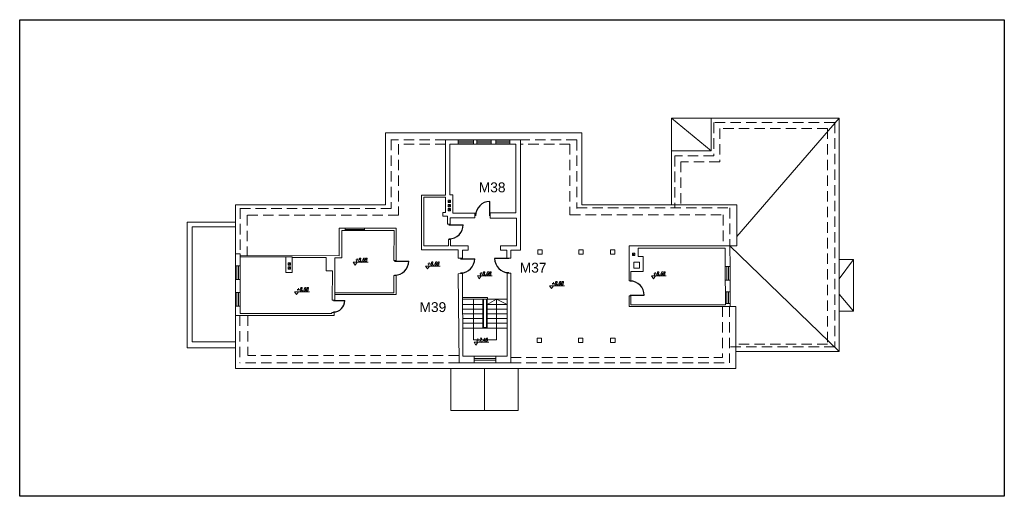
# Model space of a CAD drawing. Extents: x 34439 to 126910, y -74890 to 17912.
# Tile 12 of 256: x 69160 to 75160, y -41252 to -38347. Entities that reach past the tile are written whole.
import ezdxf

# ---------------------------------------------------------------- set-up
doc = ezdxf.new("R2010")
doc.units = 0
doc.header["$MEASUREMENT"] = 0
doc.linetypes.add('DASHED', pattern=[19.05, 12.7, -6.35])
for name, color, linetype, lineweight in [('_konstrukcja', 96, 'Continuous', 20), ('_stolarka', 82, 'Continuous', 30), ('WYMIARKI', 10, 'Continuous', 13)]:
    doc.layers.add(name, color=color, linetype=linetype, lineweight=lineweight)
doc.styles.add('GENERATED_STYLE_1', font='ARIAL.TTF')
doc.styles.add('ROMANS', font='SIMPLEX.SHX', dxfattribs={"width": 0.85, "oblique": 15, "height": 16})
picture_1 = doc.add_image_def('image6.tif', size_in_pixel=(4768, 2309))

msp = doc.modelspace()

# ---------------------------------------------------------------- linework, layer by layer
at = {"layer": '_konstrukcja', "ltscale": 50}
for p, q in [((73131.5, -39475.5), (73131.5, -38946.6)), ((73131.5, -38946.6), (74153.3, -38946.6)), ((73131.5, -38946.6), (73374.9, -39147)), ((73374.9, -39147), (73374.9, -38946.6)), ((73529.8, -39669.3), (74153.3, -38946.6)), ((74153.3, -38946.6), (74153.3, -40369)), ((71390, -39475.9), (71390, -39036.7)), ((71390, -39036.7), (72585.1, -39036.7)), ((72585.1, -39036.7), (72585.1, -39475.5)), ((71755.1, -39416.8), (71755.1, -39079.9)), ((71755.1, -39079.9), (71833, -39079.9)), ((71833, -39105.4), (71781.3, -39105.4)), ((71781.3, -39105.4), (71781.3, -39414.5)), ((71833, -39079.9), (71833, -39105.4)), ((71833, -39079.9), (71925.4, -39079.9)), ((71833, -39087.7), (71925.4, -39087.7)), ((71833, -39097.7), (71925.4, -39097.7)), ((71833, -39105.4), (71925.4, -39105.4)), ((71925.4, -39079.9), (71925.4, -39105.4)), ((71925.4, -39079.9), (71946.6, -39079.9)), ((71925.4, -39105.4), (71946.6, -39105.4)), ((71946.6, -39079.9), (71946.6, -39105.4)), ((71946.6, -39079.9), (72032.9, -39079.9)), ((71946.6, -39087.7), (72032.9, -39087.7)), ((71946.6, -39097.7), (72032.9, -39097.7)), ((71946.6, -39105.4), (72032.9, -39105.4)), ((72032.9, -39079.9), (72032.9, -39105.4)), ((72032.9, -39079.9), (72062.1, -39079.9)), ((72032.9, -39105.4), (72062.1, -39105.4)), ((72062.1, -39079.9), (72062.1, -39105.4)), ((72062.1, -39079.9), (72147.4, -39079.9)), ((72062.1, -39087.7), (72147.4, -39087.7)), ((72062.1, -39097.7), (72147.4, -39097.7)), ((72062.1, -39105.4), (72147.4, -39105.4)), ((72213, -39079.9), (72147.4, -39079.9)), ((72147.4, -39079.9), (72147.4, -39105.4)), ((72147.4, -39105.4), (72184.4, -39105.4)), ((72184.4, -39105.4), (72184.4, -39524.2)), ((72213, -39752.2), (72213, -39079.9)), ((73131.5, -39147), (73374.9, -39147)), ((71608.8, -39750.6), (71608.8, -39416.8)), ((71608.8, -39416.8), (71755.1, -39416.8)), ((71781.3, -39414.5), (71800.1, -39414.5)), ((71800.1, -39414.5), (71800.1, -39525.7)), ((70475.8, -39774.4), (70475.8, -39475.9)), ((70475.8, -39475.9), (71390, -39475.9)), ((71756, -39428.2), (71623.9, -39428.2)), ((71623.9, -39428.2), (71623.9, -39726.1)), ((71756, -39521.5), (71756, -39428.2)), ((71770.9, -39460.7), (71784.9, -39446.7)), ((71770.9, -39486.7), (71784.9, -39472.7)), ((72585.1, -39475.5), (73529.8, -39475.5)), ((73529.8, -39475.5), (73529.8, -39725.6)), ((71738.9, -39543.7), (71738.9, -39521.5)), ((71738.9, -39521.5), (71756, -39521.5)), ((71770.9, -39512.7), (71784.9, -39498.7)), ((71800.1, -39525.7), (71933.8, -39525.7)), ((71933.8, -39525.7), (71933.8, -39554.7)), ((72184.4, -39524.2), (72028.1, -39524.2)), ((72028.1, -39524.2), (72028.1, -39556.5)), ((70475.8, -39581.1), (70181.6, -39581.1)), ((70181.6, -39581.1), (70181.6, -40348)), ((71766.6, -39543.7), (71738.9, -39543.7)), ((71766.6, -39593.1), (71766.6, -39543.7)), ((71783.7, -39593.1), (71766.6, -39593.1)), ((71933.8, -39554.7), (71783.7, -39554.7)), ((71783.7, -39554.7), (71783.7, -39593.1)), ((72028.1, -39556.5), (72187.1, -39556.5)), ((72187.1, -39556.5), (72187.1, -39726.1)), ((70475.8, -39609.3), (70210.7, -39609.3)), ((70210.7, -39609.3), (70210.7, -40309.6)), ((71107.8, -39786.1), (71107.8, -39617.1)), ((71107.8, -39617.1), (71143.3, -39617.1)), ((71143.3, -39632.8), (71123, -39632.8)), ((71123, -39632.8), (71123, -39798.5)), ((71143.3, -39617.1), (71143.3, -39632.8)), ((71143.3, -39617.1), (71261, -39617.1)), ((71143.3, -39625), (71261, -39625)), ((71143.3, -39632.8), (71261, -39632.8)), ((71261, -39617.1), (71261, -39632.8)), ((71261, -39617.1), (71454.2, -39617.1)), ((71261, -39632.8), (71441.5, -39632.8)), ((71439.5, -39814.6), (71441.5, -39632.8)), ((71454.2, -39814.6), (71454.2, -39617.1)), ((71772.6, -39726.1), (71772.6, -39687.3)), ((71772.6, -39687.3), (71786, -39687.3)), ((71786, -39687.3), (71786, -39726.1)), ((70502.9, -39774.4), (70475.8, -39774.4)), ((70475.8, -39774.4), (70475.8, -39847.6)), ((70502.9, -39774.4), (70502.9, -39847.6)), ((71831.7, -39750.6), (71608.8, -39750.6)), ((71623.9, -39726.1), (71772.6, -39726.1)), ((71786, -39726.1), (71892.7, -39726.1)), ((71831.7, -39801.1), (71831.7, -39750.6)), ((71892.7, -39751.5), (71859.2, -39751.5)), ((71859.2, -39800.8), (71859.2, -39751.5)), ((71892.7, -39726.1), (71892.7, -39751.5)), ((72090.4, -39726.1), (72090.4, -39751.5)), ((72090.4, -39726.1), (72187.1, -39726.1)), ((72090.4, -39751.5), (72129.4, -39751.5)), ((72129.4, -39751.5), (72129.4, -39800.7)), ((72153.4, -39800.7), (72153.4, -39752.2)), ((72153.4, -39752.2), (72213, -39752.2)), ((72874.7, -39939.5), (72874.7, -39725.6)), ((72874.7, -39725.6), (73487.9, -39725.6)), ((72893.9, -39783.3), (72907.9, -39769.3)), ((72928.4, -39791.3), (72928.4, -39739.2)), ((72928.4, -39739.2), (73459.4, -39739.2)), ((73459.4, -39739.2), (73459.4, -39851.4)), ((73529.8, -39725.6), (73487.9, -39725.6)), ((73489.5, -39851.4), (73487.9, -39725.6)), ((73487.9, -39725.6), (74153.3, -40369)), ((70502.9, -39783.4), (71107.8, -39786.1)), ((70781.1, -39792.8), (70502.9, -39792.8)), ((70795.6, -39842.4), (70809.6, -39828.4)), ((71028.5, -39795.7), (70820.3, -39795.7)), ((71028.5, -39878), (71028.5, -39795.7)), ((71123, -39798.5), (71080.2, -39798.5)), ((71080.2, -39798.5), (71080.2, -40056.6)), ((71439.5, -39814.6), (71454.2, -39814.6)), ((71831.7, -39801.1), (71859.2, -39800.8)), ((72129.4, -39800.7), (72153.4, -39800.7)), ((72959.8, -39791.3), (72928.4, -39791.3)), ((72959.8, -39882.8), (72959.8, -39791.3)), ((74240.4, -39809.5), (74153.3, -39809.5)), ((74240.4, -39809.5), (74153.3, -39927)), ((74240.4, -40124.3), (74240.4, -39809.5)), ((70475.8, -39847.6), (70502.9, -39847.6)), ((70475.8, -39847.6), (70475.8, -39930.3)), ((70484.3, -39847.6), (70484.3, -39930.3)), ((70494.3, -39847.6), (70494.3, -39930.3)), ((70502.9, -39847.6), (70502.9, -39930.3)), ((70795.6, -39868.4), (70809.6, -39854.4)), ((71067.2, -39878), (71028.5, -39878)), ((71064.2, -40056.6), (71067.2, -39878)), ((71831.7, -39895.3), (71859.2, -39895)), ((71837.6, -40437.9), (71831.7, -39895.3)), ((71859.2, -39895), (71861.6, -40397.7)), ((72131.3, -40397.7), (72131.3, -39891.3)), ((72131.3, -39891.3), (72152.3, -39891.3)), ((72152.3, -39891.3), (72152.3, -40437.9)), ((72884.7, -39939.5), (72884.7, -39882.8)), ((72884.7, -39882.8), (72959.8, -39882.8)), ((73459.4, -39851.4), (73489.5, -39851.4)), ((73459.4, -39851.4), (73459.4, -39934)), ((73469.5, -39851.4), (73469.5, -39934)), ((73479.5, -39851.4), (73479.5, -39934)), ((73489.5, -39851.4), (73489.5, -39934)), ((70475.8, -39930.3), (70502.9, -39930.3)), ((70475.8, -39930.3), (70475.8, -40010.1)), ((70502.9, -39930.3), (70502.9, -40010.1)), ((71439.5, -40011.5), (71439.5, -39906.4)), ((71439.5, -39906.4), (71454.2, -39906.4)), ((71454.2, -39906.4), (71454.2, -40022.2)), ((72874.7, -39939.5), (72884.7, -39939.5)), ((73459.4, -39934), (73489.5, -39934)), ((73459.4, -39934), (73460.4, -40006.4)), ((73489.5, -39934), (73489, -40006.4)), ((70475.8, -40010.1), (70502.9, -40010.1)), ((70475.8, -40010.1), (70502.9, -40010.1)), ((70475.8, -40010.1), (70475.8, -40092.7)), ((70484.3, -40010.1), (70484.3, -40092.7)), ((70494.3, -40010.1), (70494.3, -40092.7)), ((70502.9, -40010.1), (70502.9, -40092.7)), ((71080.2, -40011.5), (71439.5, -40011.5)), ((73460.4, -40006.4), (73489, -40006.4)), ((73460.4, -40006.4), (73460.4, -40076.6)), ((73469.7, -40006.4), (73469.7, -40076.6)), ((73479.7, -40006.4), (73479.7, -40076.6)), ((73489, -40006.4), (73489, -40076.6)), ((74153.3, -40019.4), (74240.4, -40124.3)), ((71080.2, -40056.6), (71064.2, -40056.6)), ((71454.2, -40022.2), (71080.2, -40022.2)), ((71860.8, -40039.8), (72011.2, -40039.8)), ((71860.8, -40050.8), (72131.3, -40050.8)), ((71925.6, -40297.8), (71925.6, -40050.8)), ((71982.1, -40228.2), (71982.1, -40050.8)), ((71987.1, -40223.2), (71987.1, -40050.8)), ((72004.4, -40223.2), (72004.4, -40050.8)), ((72009.4, -40228.2), (72009.4, -40050.8)), ((72009.4, -40082.7), (72066.7, -40050.8)), ((72011.2, -40050.8), (72011.2, -40039.8)), ((72066.7, -40050.8), (72066.7, -40228.2)), ((72066.7, -40050.8), (72131.3, -40082.7)), ((72874.7, -40095.4), (72874.7, -40029.2)), ((72874.7, -40029.2), (72884.7, -40029.2)), ((72884.7, -40029.2), (72884.7, -40084.2)), ((73460.4, -40084.2), (73460.4, -40076.6)), ((73460.4, -40076.6), (73489, -40076.6)), ((73489, -40076.6), (73489, -40095.4)), ((70475.8, -40092.7), (70502.9, -40092.7)), ((70475.8, -40092.7), (70475.8, -40150.1)), ((70502.9, -40092.7), (70502.9, -40138.8)), ((70502.9, -40138.8), (71063.1, -40138.8)), ((71063.1, -40138.8), (71063.1, -40130.8)), ((71063.1, -40130.8), (71077.6, -40130.8)), ((71077.6, -40130.8), (71077.6, -40150.1)), ((71860.8, -40082.7), (71982.1, -40082.7)), ((71860.8, -40110.9), (71982.1, -40110.9)), ((71860.8, -40139), (71982.1, -40139)), ((72009.4, -40082.7), (72131.3, -40082.7)), ((72009.4, -40110.9), (72131.3, -40110.9)), ((72009.4, -40139), (72131.3, -40139)), ((73524, -40095.4), (72874.7, -40095.4)), ((72884.7, -40084.2), (73460.4, -40084.2)), ((73489, -40095.4), (73489, -40095.4)), ((73524, -40473.6), (73524, -40095.4)), ((74153.3, -40124.3), (74240.4, -40124.3)), ((71077.6, -40150.1), (70475.8, -40150.1)), ((70475.8, -40150.1), (70475.8, -40473.6)), ((71860.8, -40167.7), (71982.1, -40167.7)), ((71860.8, -40196.3), (71982.1, -40196.3)), ((72009.4, -40167.7), (72131.3, -40167.7)), ((72009.4, -40196.3), (72131.3, -40196.3)), ((71860.8, -40228.2), (72131.3, -40228.2)), ((71987.1, -40223.2), (72004.4, -40223.2)), ((72066.7, -40228.2), (72066.7, -40297.8)), ((70210.7, -40309.6), (70473.3, -40309.6)), ((72066.7, -40297.8), (71925.6, -40297.8)), ((70181.6, -40348), (70474.1, -40348)), ((74153.3, -40369), (73524, -40369)), ((71929.9, -40437.9), (71837.6, -40437.9)), ((71861.6, -40397.7), (71929.9, -40397.7)), ((71929.9, -40397.7), (71929.9, -40437.9)), ((71929.9, -40397.7), (72062.1, -40397.7)), ((71929.9, -40412.8), (72062.1, -40412.8)), ((71929.9, -40422.8), (72062.1, -40422.8)), ((71929.9, -40437.9), (72062.1, -40437.9)), ((72062.1, -40397.7), (72062.1, -40437.9)), ((72062.1, -40397.7), (72131.3, -40397.7)), ((72062.1, -40437.9), (72152.3, -40437.9)), ((70475.8, -40473.6), (71786.6, -40473.6)), ((71786.6, -40473.6), (72198.7, -40473.6)), ((71786.6, -40473.6), (71786.6, -40730)), ((71992.6, -40473.6), (71992.6, -40730)), ((72198.7, -40473.6), (72198.7, -40730)), ((72198.7, -40473.6), (73524, -40473.6)), ((72198.7, -40730), (71786.6, -40730))]:
    msp.add_line(p, q, dxfattribs=at)
at = {"layer": '_konstrukcja', "linetype": 'DASHED', "ltscale": 5}
for p, q in [((74126.6, -38974.3), (73390.1, -38974.3)), ((73390.1, -38974.3), (73390.1, -39177.5)), ((74126.6, -38974.3), (74126.6, -40340.9)), ((74082.8, -39010.5), (73426.3, -39010.5)), ((73426.3, -39010.5), (73426.3, -39213.7)), ((74082.8, -39010.5), (74082.8, -40324.7)), ((71755.1, -39079.9), (71422.8, -39079.9)), ((71423.6, -39079.1), (71423.6, -39497.4)), ((71755.1, -39105.3), (71468.7, -39105.3)), ((71468.7, -39105.3), (71468.7, -39539)), ((72554.7, -39079.9), (72213, -39079.9)), ((72513.7, -39105.8), (72213, -39105.8)), ((72513.7, -39105.8), (72513.7, -39537.3)), ((72554.7, -39079.9), (72554.7, -39497.9)), ((73390.1, -39177.5), (73153, -39177.5)), ((73153, -39177.5), (73153, -39494.6)), ((73426.3, -39213.7), (73189.9, -39213.7)), ((73189.9, -39213.7), (73189.9, -39494.6)), ((70502.9, -39496.6), (70502.9, -39774.4)), ((71423.6, -39497.4), (70502.9, -39497.4)), ((70545.7, -39538.1), (70545.7, -39786.5)), ((71468.7, -39539), (70545.7, -39539)), ((72513.7, -39537.3), (73447.6, -39537.3)), ((72554.7, -39494.6), (73487.9, -39494.6)), ((73447.6, -39537.3), (73447.6, -39725.6)), ((73487.9, -39494.6), (73487.9, -39725.6)), ((73442.1, -40095.4), (73442.1, -40406.1)), ((73484.7, -40095.4), (73484.7, -40437.9)), ((70500.8, -40150.1), (70500.8, -40437.9)), ((70550.7, -40150.1), (70550.7, -40393.8)), ((74126.6, -40340.9), (73484.7, -40340.9)), ((74082.8, -40324.7), (73524, -40324.7)), ((71837.6, -40437.9), (70500.8, -40437.9)), ((71837.1, -40393.8), (70550.7, -40393.8)), ((72152.3, -40406.1), (73442.1, -40406.1)), ((72152.3, -40437.9), (73484.7, -40437.9))]:
    msp.add_line(p, q, dxfattribs=at)
at = {"layer": '_konstrukcja', "ltscale": 50}
for points in [[(71770.9, -39460.7), (71784.9, -39460.7), (71784.9, -39446.7), (71770.9, -39446.7)], [(71770.9, -39486.7), (71784.9, -39486.7), (71784.9, -39472.7), (71770.9, -39472.7)], [(71770.9, -39512.7), (71784.9, -39512.7), (71784.9, -39498.7), (71770.9, -39498.7)], [(72318.3, -39749.3), (72345.1, -39749.3), (72345.1, -39775.2), (72318.3, -39775.2)], [(72568.1, -39749.3), (72594.9, -39749.3), (72594.9, -39775.2), (72568.1, -39775.2)], [(72760.2, -39749.3), (72787, -39749.3), (72787, -39775.2), (72760.2, -39775.2)], [(72893.9, -39783.3), (72907.9, -39783.3), (72907.9, -39769.3), (72893.9, -39769.3)], [(70781.1, -39792.8), (70820.3, -39792.8), (70820.3, -39887.4), (70781.1, -39887.4)], [(70795.6, -39842.4), (70809.6, -39842.4), (70809.6, -39828.4), (70795.6, -39828.4)], [(72901.9, -39824.6), (72936.5, -39824.6), (72936.5, -39862.5), (72901.9, -39862.5)], [(70795.6, -39868.4), (70809.6, -39868.4), (70809.6, -39854.4), (70795.6, -39854.4)], [(72312.9, -40288.7), (72339.7, -40288.7), (72339.7, -40314.5), (72312.9, -40314.5)], [(72565.5, -40288.7), (72592.3, -40288.7), (72592.3, -40314.5), (72565.5, -40314.5)], [(72761.4, -40288.7), (72788.1, -40288.7), (72788.1, -40314.5), (72761.4, -40314.5)]]:
    msp.add_lwpolyline(points, close=True, dxfattribs=at)
at = {"layer": '_stolarka', "linetype": 'ByBlock', "ltscale": 50}
for p, q in [((72025.2, -39541.7), (72025.2, -39455.3)), ((71776.3, -39596.7), (71862.7, -39596.7)), ((71444.8, -39817.9), (71531.2, -39817.9)), ((71846.5, -39804.4), (71932.9, -39804.4)), ((72140.8, -39802.3), (72054.4, -39802.3)), ((71072.4, -40059.5), (71141.5, -40059.5)), ((72879.7, -40026.4), (72966.1, -40026.4))]:
    msp.add_line(p, q, dxfattribs=at)
for centre, radius, start, end in [((72025.2, -39541.7), 86.4, 90, 180), ((71776.3, -39596.7), 86.4, 270, 0), ((71444.8, -39817.9), 86.4, 270, 0), ((71846.5, -39804.4), 86.4, 270, 0), ((72140.8, -39802.3), 86.4, 180, 270), ((72879.7, -40026.4), 86.4, 0, 90), ((71072.4, -40059.5), 69.1, 270, 0)]:
    msp.add_arc(centre, radius, start, end, dxfattribs=at)
at = {"layer": 'WYMIARKI'}
for p, q in [((71193.4, -39825.2), (71283.9, -39825.2)), ((71632.8, -39848.9), (71723.4, -39848.9)), ((71949.1, -39909.2), (72039.7, -39909.2)), ((73010, -39909.2), (73100.6, -39909.2)), ((70835.9, -40005), (70926.4, -40005)), ((72389.6, -39969), (72480.2, -39969)), ((71928.9, -40313.5), (72019.5, -40313.5))]:
    msp.add_line(p, q, dxfattribs=at)
for points in [[(71193.4, -39825.2), (71205.3, -39842.6), (71217.2, -39825.2)], [(71632.8, -39848.9), (71644.7, -39866.3), (71656.7, -39848.9)], [(71949.1, -39909.2), (71961.1, -39926.6), (71973, -39909.2)], [(73010, -39909.2), (73022, -39926.6), (73033.9, -39909.2)], [(70835.9, -40005), (70847.8, -40022.4), (70859.7, -40005)], [(72389.6, -39969), (72401.5, -39986.4), (72413.5, -39969)], [(71928.9, -40313.5), (71940.9, -40331), (71952.8, -40313.5)]]:
    msp.add_lwpolyline(points, dxfattribs=at)

# ---------------------------------------------------------------- texts
at = {"layer": '_konstrukcja', "linetype": 'Continuous', "char_height": 60, "attachment_point": 7, "style": 'GENERATED_STYLE_1'}
for s, insert in [('M38', (71957.8, -39399.7)), ('M37', (72207.5, -39889.6)), ('M39', (71596.5, -40129.8))]:
    msp.add_mtext(s, dxfattribs=dict(at, insert=insert))
at = {"layer": 'WYMIARKI', "style": 'ROMANS', "oblique": 15, "width": 0.85}
for tag, p in [('+8,68', (71202.4, -39819.9)), ('+8,68', (71641.9, -39843.7)), ('+8,68', (71958.2, -39903.9)), ('+8,68', (73019.1, -39903.9)), ('+8,68', (72398.7, -39963.8)), ('+8,68', (70844.9, -39999.7)), ('+7,45', (71938, -40308.3))]:
    msp.add_attdef(tag, p, '%%p0.00', height=20, dxfattribs=at)

# ---------------------------------------------------------------- pictures from other files: only their frames are drawn
at = {"ltscale": 50}
image = msp.add_image(picture_1, insert=(69160.3, -41252.4), size_in_units=(6000, 2905.6), rotation=0, dxfattribs=at)
image.dxf.flags = 7

doc.saveas('drawing.dxf')
